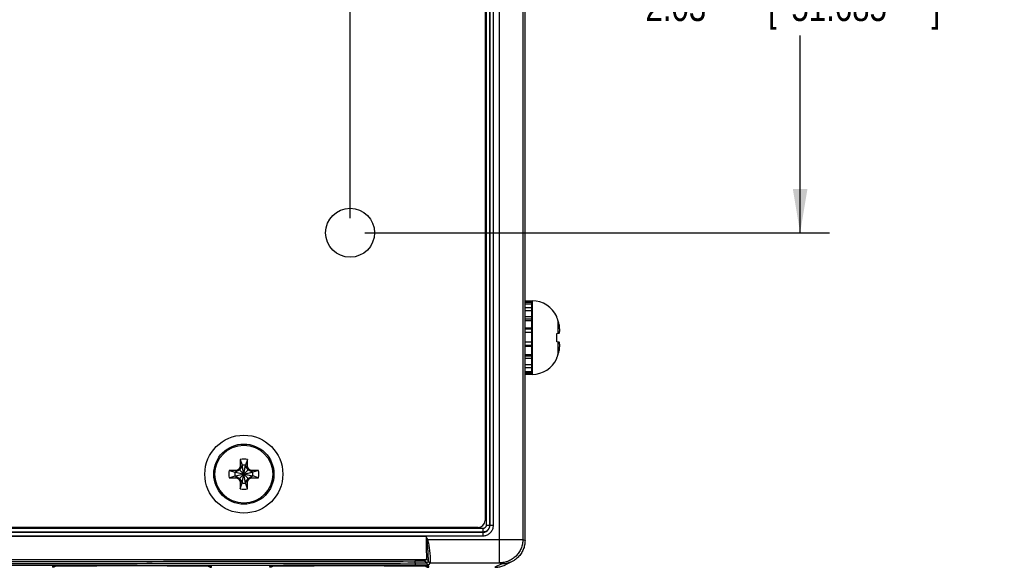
# Model space of a CAD drawing. Header units: inches. Extents: x 0 to 34, y 0 to 22.
# Tile 5 of 41: x 15.9 to 20.1, y 2.8 to 5.2. Entities that reach past the tile are written whole.
import ezdxf

# ---------------------------------------------------------------- set-up
doc = ezdxf.new("R2010")
doc.units = ezdxf.units.IN
doc.header["$LTSCALE"] = 1.87
doc.header["$MEASUREMENT"] = 0
doc.layers.get('0').update_dxf_attribs({"linetype": 'CONTINUOUS'})
doc.layers.add('DIMENSIONS', color=7, linetype='CONTINUOUS')
doc.styles.get("Standard").update_dxf_attribs({"font": 'txt', "width": 0.8})
doc.dimstyles.new('DIMSTYLE_1', dxfattribs={"dimtxt": 0.125, "dimasz": 0.1875, "dimexe": 0.18, "dimexo": 0.0625, "dimgap": 0.09, "dimtad": 0, "dimtih": 1, "dimtoh": 1, "dimdec": 3, "dimzin": 4, "dimdsep": 46, "dimtxsty": 'STANDARD', "dimblk": '_FILLED', "dimblk1": '_FILLED', "dimblk2": '_FILLED', "dimcen": 0.09, "dimadec": 0, "dimazin": 0, "dimtp": 0.01, "dimtm": 0.01, "dimtfac": 1, "dimtdec": 3, "dimtofl": 0, "dimtmove": 0, "dimatfit": 3, "dimldrblk": '_FILLED', "dimfxl": 1, "dimtolj": 1, "dimtzin": 4, "dimarcsym": 0})

# ---------------------------------------------------------------- blocks, each defined once
blk = doc.blocks.new('_FILLED')
at = {"color": 0, "linetype": 'BYBLOCK'}
blk.add_solid([(0, 0), (-1, 0.167), (-1, -0.167)], dxfattribs=at)
blk = doc.blocks.new('*D13')
at = {"layer": 'DIMENSIONS', "color": 2, "linetype": 'CONTINUOUS'}
for p, q in [((17.0376, 6.3146), (19.3717, 6.3146)), ((19.2467, 6.3146), (19.2467, 5.3743)), ((19.2467, 4.2797), (19.2467, 5.1243)), ((17.382, 4.2797), (19.3717, 4.2797))]:
    blk.add_line(p, q, dxfattribs=at)
at = {"layer": 'DIMENSIONS', "color": 2, "linetype": 'CONTINUOUS', "xscale": 0.1875, "yscale": 0.1875, "zscale": 0.1875}
for p, rotation in [((19.2467, 6.3146), 90), ((19.2467, 4.2797), 270)]:
    blk.add_blockref('_FILLED', p, dxfattribs=dict(at, rotation=rotation))
at = {"layer": 'DIMENSIONS', "color": 2, "linetype": 'CONTINUOUS', "width": 0.8}
for s, p in [('2.03', (18.5842, 5.1868)), ('[', (19.1092, 5.1868)), ('51.685', (19.2092, 5.1868)), (']', (19.8092, 5.1868))]:
    blk.add_text(s, height=0.125, dxfattribs=at).set_placement(p)
blk = doc.blocks.new('*D14')
at = {"layer": 'DIMENSIONS', "color": 2, "linetype": 'CONTINUOUS'}
for p, q in [((17.3195, 4.3422), (17.3195, 6.9823)), ((18.0686, 6.2626), (18.0686, 6.9823)), ((17.3195, 6.8573), (17.694, 6.8573)), ((18.0686, 6.8573), (17.694, 6.8573)), ((17.694, 6.8573), (18.8873, 6.8573))]:
    blk.add_line(p, q, dxfattribs=at)
at = {"layer": 'DIMENSIONS', "color": 2, "linetype": 'CONTINUOUS', "xscale": 0.1875, "yscale": 0.1875, "zscale": 0.1875, "rotation": 180}
blk.add_blockref('_FILLED', (17.3195, 6.8573), dxfattribs=at)
at = {"layer": 'DIMENSIONS', "color": 2, "linetype": 'CONTINUOUS', "xscale": 0.1875, "yscale": 0.1875, "zscale": 0.1875}
blk.add_blockref('_FILLED', (18.0686, 6.8573), dxfattribs=at)
at = {"layer": 'DIMENSIONS', "color": 2, "linetype": 'CONTINUOUS', "width": 0.8}
for s, p in [('.75', (18.9498, 6.7948)), ('[', (19.3748, 6.7948)), ('19.027', (19.4748, 6.7948)), (']', (20.0748, 6.7948))]:
    blk.add_text(s, height=0.125, dxfattribs=at).set_placement(p)
blk = doc.blocks.new('*D15')
at = {"layer": 'DIMENSIONS', "color": 2, "linetype": 'CONTINUOUS'}
for p, q in [((10.8195, 4.3422), (10.8195, 7.5389)), ((18.0686, 6.2626), (18.0686, 7.5389)), ((10.8195, 7.4139), (12.6954, 7.4139)), ((18.0686, 7.4139), (14.2454, 7.4139))]:
    blk.add_line(p, q, dxfattribs=at)
at = {"layer": 'DIMENSIONS', "color": 2, "linetype": 'CONTINUOUS', "xscale": 0.1875, "yscale": 0.1875, "zscale": 0.1875, "rotation": 180}
blk.add_blockref('_FILLED', (10.8195, 7.4139), dxfattribs=at)
at = {"layer": 'DIMENSIONS', "color": 2, "linetype": 'CONTINUOUS', "xscale": 0.1875, "yscale": 0.1875, "zscale": 0.1875}
blk.add_blockref('_FILLED', (18.0686, 7.4139), dxfattribs=at)
at = {"layer": 'DIMENSIONS', "color": 2, "linetype": 'CONTINUOUS', "width": 0.8}
for s, p in [('7.25', (12.7579, 7.3514)), ('[', (13.2829, 7.3514)), ('184.127', (13.3829, 7.3514)), (']', (14.0829, 7.3514))]:
    blk.add_text(s, height=0.125, dxfattribs=at).set_placement(p)

msp = doc.modelspace()

# ---------------------------------------------------------------- linework, layer by layer
at = {"color": 7, "linetype": 'CONTINUOUS'}
for p, q in [((17.9593, 2.8652), (17.9593, 6.2955)), ((18.0686, 2.9606), (18.0686, 6.2001)), ((18.0593, 6.1955), (18.0593, 2.9652)), ((17.8974, 6.1143), (17.8974, 3.0471)), ((17.9024, 6.1336), (17.9024, 3.027)), ((17.9174, 6.1336), (17.9174, 3.027)), ((17.9183, 3.0261), (17.9183, 6.1346)), ((17.9333, 3.0261), (17.9333, 6.1346)), ((18.0686, 3.9876), (18.0972, 3.9876)), ((18.0686, 3.9818), (18.0972, 3.9818)), ((18.0686, 3.9752), (18.0972, 3.9752)), ((18.0972, 3.6731), (18.0972, 3.9876)), ((18.0992, 3.9878), (18.0992, 3.6728)), ((18.0686, 3.9587), (18.0972, 3.9587)), ((18.0686, 3.9463), (18.0972, 3.9463)), ((18.0686, 3.9208), (18.0972, 3.9208)), ((18.0686, 3.9106), (18.0972, 3.9106)), ((18.0686, 3.9041), (18.0972, 3.9041)), ((18.2045, 3.9182), (18.2045, 3.9201)), ((18.2096, 3.9043), (18.2096, 3.8491)), ((18.0686, 3.8726), (18.0972, 3.8726)), ((18.0686, 3.8685), (18.0972, 3.8685)), ((18.0686, 3.8534), (18.0972, 3.8534)), ((18.2045, 3.8486), (18.2153, 3.8497)), ((18.2045, 3.8121), (18.2045, 3.8486)), ((18.0686, 3.8127), (18.0972, 3.8127)), ((18.0972, 3.7968), (18.0686, 3.7968)), ((18.2153, 3.8109), (18.2045, 3.8121)), ((18.2096, 3.8115), (18.2096, 3.7564)), ((18.0686, 3.7933), (18.0972, 3.7933)), ((18.0686, 3.7585), (18.0972, 3.7585)), ((18.0686, 3.7517), (18.0972, 3.7517)), ((18.0686, 3.7416), (18.0972, 3.7416)), ((18.0686, 3.7151), (18.0972, 3.7151)), ((18.2045, 3.7406), (18.2045, 3.7424)), ((18.0686, 3.7026), (18.0972, 3.7026)), ((18.0686, 3.6855), (18.0972, 3.6855)), ((18.0686, 3.6789), (18.0972, 3.6789)), ((18.0686, 3.6731), (18.0972, 3.6731)), ((16.849, 3.3078), (16.8568, 3.2832)), ((16.849, 3.3078), (16.849, 3.2767)), ((16.8801, 3.3078), (16.8723, 3.2832)), ((16.8801, 3.2767), (16.8801, 3.3078)), ((16.8332, 3.2609), (16.8021, 3.2609)), ((16.8021, 3.2609), (16.8267, 3.2531)), ((16.8267, 3.2375), (16.9024, 3.2531)), ((16.8283, 3.2531), (16.8267, 3.2531)), ((16.8267, 3.2531), (16.9024, 3.2375)), ((16.8464, 3.2635), (16.8283, 3.2531)), ((16.8332, 3.2609), (16.8283, 3.2531)), ((16.8283, 3.2375), (16.9008, 3.2531)), ((16.8283, 3.2531), (16.9008, 3.2375)), ((16.8432, 3.2667), (16.8332, 3.2609)), ((16.849, 3.2767), (16.8432, 3.2667)), ((16.8432, 3.2667), (16.8859, 3.224)), ((16.8432, 3.224), (16.8859, 3.2667)), ((16.8568, 3.2816), (16.8464, 3.2635)), ((16.849, 3.2767), (16.8568, 3.2816)), ((16.8723, 3.2075), (16.8568, 3.2832)), ((16.8568, 3.2832), (16.8568, 3.2816)), ((16.8568, 3.2075), (16.8723, 3.2832)), ((16.8723, 3.209), (16.8568, 3.2816)), ((16.8568, 3.209), (16.8723, 3.2816)), ((16.8723, 3.2816), (16.8723, 3.2832)), ((16.8801, 3.2767), (16.8723, 3.2816)), ((16.8828, 3.2635), (16.8723, 3.2816)), ((16.8859, 3.2667), (16.8801, 3.2767)), ((16.9008, 3.2531), (16.8828, 3.2635)), ((16.8959, 3.2609), (16.8859, 3.2667)), ((16.927, 3.2609), (16.8959, 3.2609)), ((16.8959, 3.2609), (16.9008, 3.2531)), ((16.9024, 3.2531), (16.9008, 3.2531)), ((16.927, 3.2609), (16.9024, 3.2531)), ((16.8021, 3.2298), (16.8267, 3.2375)), ((16.8021, 3.2298), (16.8332, 3.2298)), ((16.8267, 3.2375), (16.8283, 3.2375)), ((16.8283, 3.2375), (16.8464, 3.2271)), ((16.8332, 3.2298), (16.8283, 3.2375)), ((16.8332, 3.2298), (16.8432, 3.224)), ((16.8432, 3.224), (16.849, 3.214)), ((16.8464, 3.2271), (16.8568, 3.209)), ((16.849, 3.214), (16.8568, 3.209)), ((16.849, 3.214), (16.849, 3.1829)), ((16.849, 3.1829), (16.8568, 3.2075)), ((16.8568, 3.209), (16.8568, 3.2075)), ((16.8723, 3.209), (16.8828, 3.2271)), ((16.8801, 3.214), (16.8723, 3.209)), ((16.8723, 3.2075), (16.8723, 3.209)), ((16.8801, 3.1829), (16.8723, 3.2075)), ((16.8801, 3.214), (16.8859, 3.224)), ((16.8801, 3.1829), (16.8801, 3.214)), ((16.8828, 3.2271), (16.9008, 3.2375)), ((16.8859, 3.224), (16.8959, 3.2298)), ((16.8959, 3.2298), (16.9008, 3.2375)), ((16.8959, 3.2298), (16.927, 3.2298)), ((16.9008, 3.2375), (16.9024, 3.2375)), ((16.927, 3.2298), (16.9024, 3.2375)), ((6.9772, 2.9961), (17.8883, 2.9961)), ((17.8874, 3.012), (6.9781, 3.012)), ((17.8874, 2.997), (6.9781, 2.997)), ((17.8674, 3.0171), (6.9976, 3.0171)), ((17.8874, 3.012), (17.8874, 2.997)), ((17.8883, 2.9961), (17.8874, 2.997)), ((17.8883, 2.9961), (17.8883, 2.9811)), ((17.9024, 3.027), (17.9174, 3.027)), ((17.9183, 3.0261), (17.9174, 3.027)), ((17.9183, 3.0261), (17.9333, 3.0261)), ((6.9772, 2.9811), (17.8883, 2.9811)), ((10.4662, 2.98), (17.6449, 2.98)), ((17.6484, 2.9636), (17.6519, 2.9652)), ((17.6519, 2.9652), (18.0593, 2.9652)), ((18.0593, 2.9652), (18.0686, 2.9606)), ((10.4653, 2.88), (17.6458, 2.88)), ((17.6458, 2.88), (17.6381, 2.8722)), ((17.6469, 2.8652), (17.6546, 2.873)), ((18.0133, 2.8711), (17.9843, 2.8566)), ((16.0452, 2.8511), (16.0451, 2.8461)), ((16.05, 2.8515), (16.0517, 2.8515)), ((16.0517, 2.8515), (16.054, 2.8516)), ((16.054, 2.8516), (16.0568, 2.8517)), ((16.0568, 2.8517), (16.0603, 2.8518)), ((16.0603, 2.8518), (16.0644, 2.8518)), ((16.0644, 2.8518), (16.0692, 2.8519)), ((16.0692, 2.8519), (16.0748, 2.852)), ((16.0748, 2.852), (16.0811, 2.8521)), ((16.0811, 2.8521), (16.0883, 2.8522)), ((16.0883, 2.8522), (16.0964, 2.8522)), ((16.0964, 2.8522), (16.1054, 2.8523)), ((16.1054, 2.8523), (16.1154, 2.8524)), ((16.1154, 2.8524), (16.1262, 2.8525)), ((16.1262, 2.8525), (16.138, 2.8525)), ((16.138, 2.8525), (16.1506, 2.8526)), ((16.1506, 2.8526), (16.1641, 2.8526)), ((16.1641, 2.8526), (16.1784, 2.8527)), ((16.1784, 2.8527), (16.1935, 2.8527)), ((16.1935, 2.8527), (16.2092, 2.8528)), ((16.2092, 2.8528), (16.2254, 2.8528)), ((16.2254, 2.8528), (16.2352, 2.8528)), ((16.536, 2.8528), (16.2352, 2.8528)), ((16.536, 2.8528), (16.5514, 2.8528)), ((16.5514, 2.8528), (16.5656, 2.8527)), ((16.5656, 2.8527), (16.5793, 2.8527)), ((16.5793, 2.8527), (16.5925, 2.8527)), ((16.5925, 2.8527), (16.6053, 2.8527)), ((16.6053, 2.8527), (16.6174, 2.8526)), ((16.6174, 2.8526), (16.629, 2.8526)), ((16.629, 2.8526), (16.64, 2.8525)), ((16.64, 2.8525), (16.6503, 2.8524)), ((16.6503, 2.8524), (16.6599, 2.8524)), ((16.6599, 2.8524), (16.6689, 2.8523)), ((16.6689, 2.8523), (16.6771, 2.8522)), ((16.6771, 2.8522), (16.6847, 2.8521)), ((16.6847, 2.8521), (16.6916, 2.8521)), ((16.6916, 2.8521), (16.6977, 2.852)), ((16.6977, 2.852), (16.7032, 2.8519)), ((16.7032, 2.8519), (16.7081, 2.8518)), ((16.7081, 2.8518), (16.7122, 2.8517)), ((16.7261, 2.8461), (16.726, 2.8511)), ((16.9752, 2.8511), (16.9751, 2.8461)), ((16.98, 2.8515), (16.9817, 2.8515)), ((16.9817, 2.8515), (16.984, 2.8516)), ((16.984, 2.8516), (16.9868, 2.8517)), ((16.9868, 2.8517), (16.9903, 2.8518)), ((16.9903, 2.8518), (16.9944, 2.8518)), ((16.9944, 2.8518), (16.9992, 2.8519)), ((16.9992, 2.8519), (17.0048, 2.852)), ((17.0048, 2.852), (17.0111, 2.8521)), ((17.0111, 2.8521), (17.0183, 2.8522)), ((17.0183, 2.8522), (17.0264, 2.8522)), ((17.0264, 2.8522), (17.0354, 2.8523)), ((17.0354, 2.8523), (17.0454, 2.8524)), ((17.0454, 2.8524), (17.0562, 2.8525)), ((17.0562, 2.8525), (17.068, 2.8525)), ((17.068, 2.8525), (17.0806, 2.8526)), ((17.0806, 2.8526), (17.0941, 2.8526)), ((17.0941, 2.8526), (17.1084, 2.8527)), ((17.1084, 2.8527), (17.1235, 2.8527)), ((17.1235, 2.8527), (17.1392, 2.8528)), ((17.1392, 2.8528), (17.1554, 2.8528)), ((17.1554, 2.8528), (17.1652, 2.8528)), ((17.466, 2.8528), (17.1652, 2.8528)), ((17.466, 2.8528), (17.4814, 2.8528)), ((17.4814, 2.8528), (17.4956, 2.8527)), ((17.4956, 2.8527), (17.5093, 2.8527)), ((17.5093, 2.8527), (17.5225, 2.8527)), ((17.5225, 2.8527), (17.5353, 2.8527)), ((17.5353, 2.8527), (17.5474, 2.8526)), ((17.5474, 2.8526), (17.559, 2.8526)), ((17.559, 2.8526), (17.57, 2.8525)), ((17.57, 2.8525), (17.5803, 2.8524)), ((17.5803, 2.8524), (17.5899, 2.8524)), ((17.5899, 2.8524), (17.5989, 2.8523)), ((17.5989, 2.8523), (17.6071, 2.8522)), ((17.6071, 2.8522), (17.6147, 2.8521)), ((17.6147, 2.8521), (17.6216, 2.8521)), ((17.6216, 2.8521), (17.6277, 2.852)), ((17.6277, 2.852), (17.6332, 2.8519)), ((17.6332, 2.8519), (17.6381, 2.8518)), ((17.6381, 2.8518), (17.6422, 2.8517)), ((17.6561, 2.8461), (17.656, 2.8511)), ((17.6566, 2.8574), (17.6644, 2.8652)), ((17.6644, 2.8652), (17.9593, 2.8652)), ((17.9686, 2.8606), (17.9396, 2.8461)), ((17.9593, 2.8652), (17.9686, 2.8606))]:
    msp.add_line(p, q, dxfattribs=at)
for points in [[(16.0479, 2.8513), (16.0478, 2.8513), (16.048, 2.8514), (16.0482, 2.8514), (16.0487, 2.8514), (16.0493, 2.8514), (16.05, 2.8515)], [(16.7122, 2.8517), (16.7157, 2.8516), (16.7172, 2.8516), (16.7185, 2.8516)], [(16.7185, 2.8516), (16.7197, 2.8515), (16.7207, 2.8515), (16.7215, 2.8514), (16.7222, 2.8514), (16.7228, 2.8514), (16.7231, 2.8514), (16.7232, 2.8514)], [(16.9779, 2.8513), (16.9778, 2.8513), (16.978, 2.8514), (16.9782, 2.8514), (16.9787, 2.8514), (16.9793, 2.8514), (16.98, 2.8515)], [(17.6422, 2.8517), (17.6457, 2.8516), (17.6472, 2.8516), (17.6485, 2.8516)], [(17.6485, 2.8516), (17.6497, 2.8515), (17.6507, 2.8515), (17.6515, 2.8514), (17.6522, 2.8514), (17.6528, 2.8514), (17.6531, 2.8514), (17.6532, 2.8514)]]:
    msp.add_lwpolyline(points, dxfattribs=at)
for centre, radius in [((17.3195, 4.2797), 0.1049), ((16.8646, 3.2453), 0.167), ((16.8646, 3.2453), 0.129), ((16.8646, 3.2453), 0.124)]:
    msp.add_circle(centre, radius, dxfattribs=at)
for centre, radius, start, end in [((18.0992, 3.8721), 0.1157, 24.4945, 90), ((18.0914, 3.9169), 0.00787, 318.3002, 360), ((18.0914, 3.7437), 0.00787, 360, 41.6997), ((18.0992, 3.7885), 0.1157, 270, 335.5054), ((16.8646, 3.2453), 0.0644, 76.0196, 103.9804), ((16.8646, 3.2453), 0.0644, 166.0196, 193.9804), ((16.8646, 3.2453), 0.0386, 168.3855, 191.6145), ((16.8646, 3.2453), 0.0386, 78.3855, 101.6145), ((16.8646, 3.2453), 0.0386, 348.3855, 11.6145), ((16.8646, 3.2453), 0.0644, 346.0196, 13.9804), ((16.8646, 3.2453), 0.0386, 258.3855, 281.6145), ((16.8646, 3.2453), 0.0644, 256.0196, 283.9804), ((17.8674, 3.0471), 0.03, 270, 360)]:
    msp.add_arc(centre, radius, start, end, dxfattribs=at)
for points, knots in [([(18.2096, 3.9043), (18.2092, 3.9059), (18.2082, 3.909), (18.2064, 3.9137), (18.2052, 3.9167), (18.2045, 3.9182)], [0, 0, 0, 0, 0.334543, 0.667842, 1, 1, 1, 1]), ([(18.2153, 3.882), (18.2148, 3.8842), (18.2138, 3.8889), (18.2119, 3.8963), (18.2105, 3.9015), (18.2096, 3.9043)], [0, 0, 0, 0, 0.291426, 0.623915, 1, 1, 1, 1]), ([(18.2174, 3.8617), (18.2173, 3.8628), (18.2172, 3.8651), (18.2169, 3.8684), (18.2166, 3.8718), (18.2162, 3.8752), (18.2158, 3.8786), (18.2154, 3.8809), (18.2153, 3.882)], [0, 0, 0, 0, 0.163365, 0.327712, 0.493462, 0.660806, 0.829723, 1, 1, 1, 1]), ([(18.2153, 3.8497), (18.2154, 3.8504), (18.2158, 3.8518), (18.2162, 3.8539), (18.2166, 3.8559), (18.217, 3.8578), (18.2172, 3.8598), (18.2173, 3.8611), (18.2174, 3.8617)], [0, 0, 0, 0, 0.176614, 0.348824, 0.516803, 0.680917, 0.84173, 1, 1, 1, 1]), ([(18.2174, 3.7989), (18.2173, 3.7996), (18.2172, 3.8009), (18.2169, 3.8028), (18.2166, 3.8048), (18.2162, 3.8068), (18.2158, 3.8089), (18.2154, 3.8102), (18.2153, 3.8109)], [0, 0, 0, 0, 0.160649, 0.323137, 0.488048, 0.655752, 0.826412, 1, 1, 1, 1]), ([(18.2153, 3.7786), (18.2154, 3.7798), (18.2158, 3.7821), (18.2162, 3.7856), (18.2166, 3.789), (18.217, 3.7923), (18.2172, 3.7956), (18.2173, 3.7978), (18.2174, 3.7989)], [0, 0, 0, 0, 0.173194, 0.34366, 0.511332, 0.676344, 0.839045, 1, 1, 1, 1]), ([(18.2045, 3.7424), (18.2052, 3.7439), (18.2064, 3.747), (18.2082, 3.7516), (18.2092, 3.7548), (18.2096, 3.7564)], [0, 0, 0, 0, 0.332158, 0.665457, 1, 1, 1, 1]), ([(18.2096, 3.7564), (18.2105, 3.7591), (18.2119, 3.7643), (18.2138, 3.7717), (18.2148, 3.7764), (18.2153, 3.7786)], [0, 0, 0, 0, 0.373776, 0.706512, 1, 1, 1, 1]), ([(17.9024, 3.027), (17.9024, 3.0259), (17.9021, 3.0237), (17.901, 3.0205), (17.8992, 3.0176), (17.8968, 3.0152), (17.8939, 3.0134), (17.8907, 3.0123), (17.8885, 3.012), (17.8874, 3.012)], [0, 0, 0, 0, 0.142777, 0.285452, 0.428299, 0.571085, 0.713981, 0.8571, 1, 1, 1, 1]), ([(17.9174, 3.027), (17.9174, 3.0248), (17.9169, 3.0203), (17.9146, 3.0139), (17.911, 3.0082), (17.9062, 3.0034), (17.9005, 2.9998), (17.8941, 2.9975), (17.8896, 2.997), (17.8874, 2.997)], [0, 0, 0, 0, 0.142643, 0.285417, 0.428385, 0.571254, 0.714149, 0.857134, 1, 1, 1, 1]), ([(17.8883, 2.9961), (17.8896, 2.9961), (17.8924, 2.9963), (17.8967, 2.9972), (17.9012, 2.9988), (17.9056, 3.0013), (17.9095, 3.0047), (17.9129, 3.0086), (17.9155, 3.013), (17.9172, 3.0175), (17.9181, 3.0219), (17.9183, 3.0247), (17.9183, 3.0261)], [0, 0, 0, 0, 0.084554, 0.17701, 0.278612, 0.386658, 0.497396, 0.608317, 0.716917, 0.819976, 0.913642, 1, 1, 1, 1]), ([(17.8883, 2.9811), (17.8903, 2.9811), (17.8945, 2.9814), (17.9009, 2.9827), (17.9076, 2.9852), (17.9142, 2.989), (17.9202, 2.994), (17.9252, 2.9999), (17.9291, 3.0065), (17.9316, 3.0133), (17.933, 3.0198), (17.9333, 3.024), (17.9333, 3.0261)], [0, 0, 0, 0, 0.084601, 0.177069, 0.278668, 0.386676, 0.497372, 0.608259, 0.716846, 0.819926, 0.91362, 1, 1, 1, 1]), ([(17.6519, 2.9652), (17.6511, 2.9669), (17.6496, 2.9702), (17.6473, 2.9751), (17.6457, 2.9783), (17.6449, 2.98)], [0, 0, 0, 0, 0.336581, 0.669535, 1, 1, 1, 1]), ([(17.6449, 2.98), (17.645, 2.9769), (17.6451, 2.9706), (17.6453, 2.9606), (17.6454, 2.9499), (17.6456, 2.9384), (17.6458, 2.9267), (17.6459, 2.9152), (17.646, 2.9048), (17.6461, 2.8963), (17.6461, 2.8898), (17.646, 2.8853), (17.6461, 2.8823), (17.6459, 2.8808), (17.646, 2.8801), (17.6458, 2.88)], [0, 0, 0, 0, 0.090442, 0.190368, 0.298852, 0.413937, 0.533131, 0.651021, 0.75783, 0.844493, 0.908547, 0.952628, 0.980387, 0.995141, 1, 1, 1, 1]), ([(17.6484, 2.9636), (17.648, 2.9654), (17.6472, 2.9691), (17.6461, 2.9745), (17.6453, 2.9781), (17.6449, 2.98)], [0, 0, 0, 0, 0.334773, 0.668055, 1, 1, 1, 1]), ([(17.6546, 2.873), (17.655, 2.8733), (17.6544, 2.8755), (17.655, 2.8794), (17.6545, 2.8863), (17.6544, 2.8951), (17.6539, 2.9053), (17.6533, 2.9161), (17.6526, 2.9268), (17.6518, 2.937), (17.6509, 2.9466), (17.6498, 2.9554), (17.6489, 2.961), (17.6484, 2.9636)], [0, 0, 0, 0, 0.016434, 0.062299, 0.136688, 0.237953, 0.354937, 0.475794, 0.594063, 0.707184, 0.813517, 0.911212, 1, 1, 1, 1]), ([(17.6644, 2.8652), (17.6648, 2.8656), (17.664, 2.8682), (17.6646, 2.8727), (17.6639, 2.8807), (17.6636, 2.8908), (17.6627, 2.9025), (17.6616, 2.9145), (17.6603, 2.9263), (17.6587, 2.9373), (17.6569, 2.9475), (17.6547, 2.9568), (17.6528, 2.9625), (17.6519, 2.9652)], [0, 0, 0, 0, 0.0173, 0.065666, 0.143636, 0.24869, 0.368432, 0.490297, 0.607736, 0.718459, 0.821177, 0.914896, 1, 1, 1, 1]), ([(18.0593, 2.9652), (18.0593, 2.9587), (18.058, 2.9455), (18.0523, 2.9267), (18.043, 2.9093), (18.0305, 2.894), (18.0152, 2.8815), (17.9978, 2.8722), (17.979, 2.8665), (17.9659, 2.8652), (17.9593, 2.8652)], [0, 0, 0, 0, 0.125003, 0.250008, 0.375014, 0.500018, 0.62502, 0.750018, 0.875011, 1, 1, 1, 1]), ([(18.0686, 2.9606), (18.0686, 2.954), (18.0673, 2.9409), (18.0615, 2.9221), (18.0522, 2.9046), (18.0397, 2.8894), (18.0263, 2.8784), (18.017, 2.873), (18.0133, 2.8711)], [0, 0, 0, 0, 0.177273, 0.35466, 0.532032, 0.7094, 0.886768, 1, 1, 1, 1]), ([(17.5961, 2.8718), (17.336, 2.8714), (16.814, 2.8706), (16.0292, 2.8698), (15.241, 2.8693), (14.4509, 2.869), (13.6602, 2.869), (12.8701, 2.8693), (12.0819, 2.8698), (11.2971, 2.8706), (10.7752, 2.8714), (10.515, 2.8718)], [0, 0, 0, 0, 0.110221, 0.221123, 0.3325, 0.444141, 0.55586, 0.667501, 0.778877, 0.88978, 1, 1, 1, 1]), ([(17.6381, 2.8722), (17.638, 2.8721), (17.637, 2.8723), (17.635, 2.8719), (17.6312, 2.872), (17.6259, 2.8719), (17.6191, 2.8719), (17.6115, 2.8718), (17.6038, 2.8718), (17.5986, 2.8718), (17.5961, 2.8718)], [0, 0, 0, 0, 0.013777, 0.060477, 0.148443, 0.27865, 0.444216, 0.631593, 0.822984, 1, 1, 1, 1]), ([(17.5961, 2.8718), (17.5964, 2.8718), (17.5968, 2.8709), (17.5972, 2.8696), (17.5975, 2.8673), (17.5976, 2.8656), (17.5977, 2.8647)], [0, 0, 0, 0, 0.100926, 0.31087, 0.620937, 1, 1, 1, 1]), ([(17.6381, 2.8722), (17.6391, 2.8722), (17.6411, 2.8719), (17.6438, 2.8704), (17.6459, 2.8681), (17.6467, 2.8662), (17.6469, 2.8652)], [0, 0, 0, 0, 0.249996, 0.499997, 0.75, 1, 1, 1, 1]), ([(17.6458, 2.88), (17.6468, 2.88), (17.6489, 2.8796), (17.6516, 2.8781), (17.6536, 2.8758), (17.6544, 2.8739), (17.6546, 2.873)], [0, 0, 0, 0, 0.249995, 0.499994, 0.749995, 1, 1, 1, 1]), ([(17.6546, 2.873), (17.6549, 2.8719), (17.6558, 2.8698), (17.658, 2.8672), (17.661, 2.8656), (17.6633, 2.8652), (17.6644, 2.8652)], [0, 0, 0, 0, 0.249993, 0.499994, 0.749998, 1, 1, 1, 1]), ([(18.0133, 2.8711), (18.0112, 2.8701), (18.0031, 2.8664), (17.9882, 2.8619), (17.9751, 2.8606), (17.9686, 2.8606)], [0, 0, 0, 0, 0.153111, 0.576532, 1, 1, 1, 1]), ([(10.5118, 2.8568), (10.675, 2.8566), (11.0286, 2.8561), (11.596, 2.8554), (12.2339, 2.8548), (12.9305, 2.8543), (13.6695, 2.8541), (14.4248, 2.8541), (15.1655, 2.8543), (15.8653, 2.8548), (16.5069, 2.8554), (17.0785, 2.8561), (17.4348, 2.8566), (17.5994, 2.8568)], [0, 0, 0, 0, 0.069082, 0.149667, 0.240199, 0.339063, 0.444527, 0.552995, 0.658745, 0.758074, 0.849171, 0.930354, 1, 1, 1, 1]), ([(10.5135, 2.8647), (10.6766, 2.8644), (11.03, 2.8639), (11.5972, 2.8632), (12.2348, 2.8626), (12.9311, 2.8622), (13.6697, 2.8619), (14.4246, 2.8619), (15.165, 2.8622), (15.8644, 2.8626), (16.5058, 2.8632), (17.077, 2.8639), (17.4332, 2.8644), (17.5977, 2.8647)], [0, 0, 0, 0, 0.069083, 0.149667, 0.240199, 0.339063, 0.444527, 0.552995, 0.658745, 0.758074, 0.849171, 0.930354, 1, 1, 1, 1]), ([(16.0493, 2.8512), (16.0486, 2.8511), (16.0472, 2.8512), (16.0452, 2.8516), (16.0452, 2.8511)], [0, 0, 0, 0, 0.577072, 1, 1, 1, 1]), ([(16.0588, 2.8515), (16.0582, 2.8509), (16.0559, 2.849), (16.0532, 2.8477), (16.0512, 2.847)], [0, 0, 0, 0, 0.303292, 1, 1, 1, 1]), ([(16.2338, 2.8528), (16.2261, 2.8528), (16.2098, 2.8528), (16.1847, 2.8527), (16.1589, 2.8526), (16.1344, 2.8525), (16.112, 2.8524), (16.0924, 2.8522), (16.0757, 2.8521), (16.0629, 2.8516), (16.0547, 2.852), (16.052, 2.8515)], [0, 0, 0, 0, 0.126802, 0.269906, 0.413964, 0.551297, 0.675304, 0.783477, 0.87546, 0.948684, 1, 1, 1, 1]), ([(16.7192, 2.8515), (16.7165, 2.852), (16.7083, 2.8516), (16.6955, 2.8521), (16.6788, 2.8522), (16.6593, 2.8524), (16.6369, 2.8525), (16.6123, 2.8526), (16.5866, 2.8527), (16.5615, 2.8528), (16.5451, 2.8528), (16.5375, 2.8528)], [0, 0, 0, 0, 0.051222, 0.124397, 0.216374, 0.32454, 0.448527, 0.585887, 0.730096, 0.873477, 1, 1, 1, 1]), ([(16.7123, 2.8515), (16.713, 2.8509), (16.7153, 2.849), (16.718, 2.8477), (16.7199, 2.847)], [0, 0, 0, 0, 0.303289, 1, 1, 1, 1]), ([(16.726, 2.8511), (16.726, 2.8516), (16.7239, 2.8512), (16.7225, 2.8511), (16.7217, 2.8512)], [0, 0, 0, 0, 0.404284, 1, 1, 1, 1]), ([(16.9793, 2.8512), (16.9786, 2.8511), (16.9772, 2.8512), (16.9752, 2.8516), (16.9752, 2.8511)], [0, 0, 0, 0, 0.577072, 1, 1, 1, 1]), ([(16.9888, 2.8515), (16.9882, 2.8509), (16.9859, 2.849), (16.9832, 2.8477), (16.9812, 2.847)], [0, 0, 0, 0, 0.303292, 1, 1, 1, 1]), ([(17.1638, 2.8528), (17.1561, 2.8528), (17.1398, 2.8528), (17.1147, 2.8527), (17.0889, 2.8526), (17.0644, 2.8525), (17.042, 2.8524), (17.0224, 2.8522), (17.0057, 2.8521), (16.9929, 2.8516), (16.9847, 2.852), (16.982, 2.8515)], [0, 0, 0, 0, 0.126802, 0.269906, 0.413964, 0.551297, 0.675304, 0.783477, 0.87546, 0.948684, 1, 1, 1, 1]), ([(17.6492, 2.8515), (17.6465, 2.852), (17.6383, 2.8516), (17.6255, 2.8521), (17.6088, 2.8522), (17.5893, 2.8524), (17.5669, 2.8525), (17.5423, 2.8526), (17.5166, 2.8527), (17.4915, 2.8528), (17.4751, 2.8528), (17.4675, 2.8528)], [0, 0, 0, 0, 0.051222, 0.124397, 0.216374, 0.32454, 0.448527, 0.585887, 0.730096, 0.873477, 1, 1, 1, 1]), ([(17.5977, 2.8647), (17.6001, 2.8647), (17.6052, 2.8647), (17.6132, 2.8647), (17.6214, 2.8648), (17.6292, 2.8648), (17.6358, 2.8649), (17.6408, 2.865), (17.6442, 2.865), (17.6459, 2.8652), (17.6468, 2.8651), (17.6469, 2.8652)], [0, 0, 0, 0, 0.145351, 0.31293, 0.486072, 0.648169, 0.785197, 0.888508, 0.955651, 0.990076, 1, 1, 1, 1]), ([(17.5977, 2.8647), (17.5977, 2.8637), (17.5978, 2.8618), (17.5982, 2.8593), (17.5986, 2.8578), (17.5991, 2.8569), (17.5994, 2.8568)], [0, 0, 0, 0, 0.379062, 0.689129, 0.899072, 1, 1, 1, 1]), ([(17.5994, 2.8568), (17.6022, 2.8569), (17.6081, 2.8569), (17.6174, 2.8569), (17.627, 2.8569), (17.636, 2.857), (17.6437, 2.8571), (17.6495, 2.8572), (17.6535, 2.8571), (17.6555, 2.8575), (17.6565, 2.8573), (17.6566, 2.8574)], [0, 0, 0, 0, 0.145425, 0.312999, 0.486116, 0.648182, 0.785185, 0.888485, 0.95563, 0.990065, 1, 1, 1, 1]), ([(17.6423, 2.8515), (17.643, 2.8509), (17.6453, 2.849), (17.648, 2.8477), (17.6499, 2.847)], [0, 0, 0, 0, 0.303289, 1, 1, 1, 1]), ([(17.6469, 2.8652), (17.6471, 2.8641), (17.648, 2.862), (17.6503, 2.8595), (17.6533, 2.8578), (17.6555, 2.8574), (17.6566, 2.8574)], [0, 0, 0, 0, 0.25, 0.500002, 0.750004, 1, 1, 1, 1]), ([(17.656, 2.8511), (17.656, 2.8516), (17.6539, 2.8512), (17.6525, 2.8511), (17.6517, 2.8512)], [0, 0, 0, 0, 0.404284, 1, 1, 1, 1]), ([(17.9396, 2.8461), (17.9454, 2.8461), (17.957, 2.8471), (17.9683, 2.8501), (17.9738, 2.8521)], [0, 0, 0, 0, 0.49992, 1, 1, 1, 1])]:
    msp.add_open_spline(points, degree=3, knots=knots, dxfattribs=at)
for points in [[(18.2138, 3.8886), (18.2143, 3.8864), (18.2148, 3.8842), (18.2153, 3.882)], [(18.213, 3.7686), (18.2127, 3.7673), (18.2123, 3.766), (18.212, 3.7647)], [(18.2153, 3.7786), (18.2148, 3.7764), (18.2143, 3.7743), (18.2138, 3.7721)], [(16.0512, 2.847), (16.0492, 2.8464), (16.0471, 2.8461), (16.0451, 2.8461)], [(16.0513, 2.8521), (16.0493, 2.8514), (16.0472, 2.8511), (16.0452, 2.8511)], [(16.052, 2.8515), (16.0511, 2.8514), (16.0503, 2.8512), (16.0493, 2.8512)], [(16.2352, 2.8528), (16.2347, 2.8528), (16.2343, 2.8528), (16.2338, 2.8528)], [(16.5375, 2.8528), (16.537, 2.8528), (16.5365, 2.8528), (16.536, 2.8528)], [(16.7217, 2.8512), (16.7208, 2.8512), (16.72, 2.8514), (16.7192, 2.8515)], [(16.7199, 2.8521), (16.7218, 2.8514), (16.7239, 2.8511), (16.726, 2.8511)], [(16.7199, 2.847), (16.7219, 2.8464), (16.724, 2.8461), (16.7261, 2.8461)], [(16.9812, 2.847), (16.9792, 2.8464), (16.9771, 2.8461), (16.9751, 2.8461)], [(16.9813, 2.8521), (16.9793, 2.8514), (16.9772, 2.8511), (16.9752, 2.8511)], [(16.982, 2.8515), (16.9811, 2.8514), (16.9803, 2.8512), (16.9793, 2.8512)], [(17.1652, 2.8528), (17.1647, 2.8528), (17.1643, 2.8528), (17.1638, 2.8528)], [(17.4675, 2.8528), (17.467, 2.8528), (17.4665, 2.8528), (17.466, 2.8528)], [(17.6517, 2.8512), (17.6508, 2.8512), (17.65, 2.8514), (17.6492, 2.8515)], [(17.6499, 2.8521), (17.6518, 2.8514), (17.6539, 2.8511), (17.656, 2.8511)], [(17.6499, 2.847), (17.6519, 2.8464), (17.654, 2.8461), (17.6561, 2.8461)], [(17.9738, 2.8521), (17.9774, 2.8534), (17.9809, 2.8549), (17.9843, 2.8566)]]:
    msp.add_open_spline(points, degree=3, dxfattribs=at)

# ---------------------------------------------------------------- dimensions: what is measured, and where the dimension line sits
at = {"layer": 'DIMENSIONS', "color": 2, "linetype": 'CONTINUOUS'}
for base, p1, p2, angle, picture, middle in [((10.8195, 7.4139), (18.0686, 6.2626), (10.8195, 4.3422), 180, '*D15', (13.4704, 7.4139)), ((17.3195, 6.8573), (18.0686, 6.2626), (17.3195, 4.3422), 180, '*D14', (19.5623, 6.8573)), ((19.2467, 4.2797), (17.0376, 6.3146), (17.382, 4.2797), 270, '*D13', (19.2467, 5.2493))]:
    dim = msp.add_linear_dim(base=base, p1=p1, p2=p2, angle=angle, dimstyle='DIMSTYLE_1', dxfattribs=at)
    dim.commit()
    dim.dimension.update_dxf_attribs({"geometry": picture, "text_midpoint": middle, "dimtype": 160})

doc.saveas('drawing.dxf')
